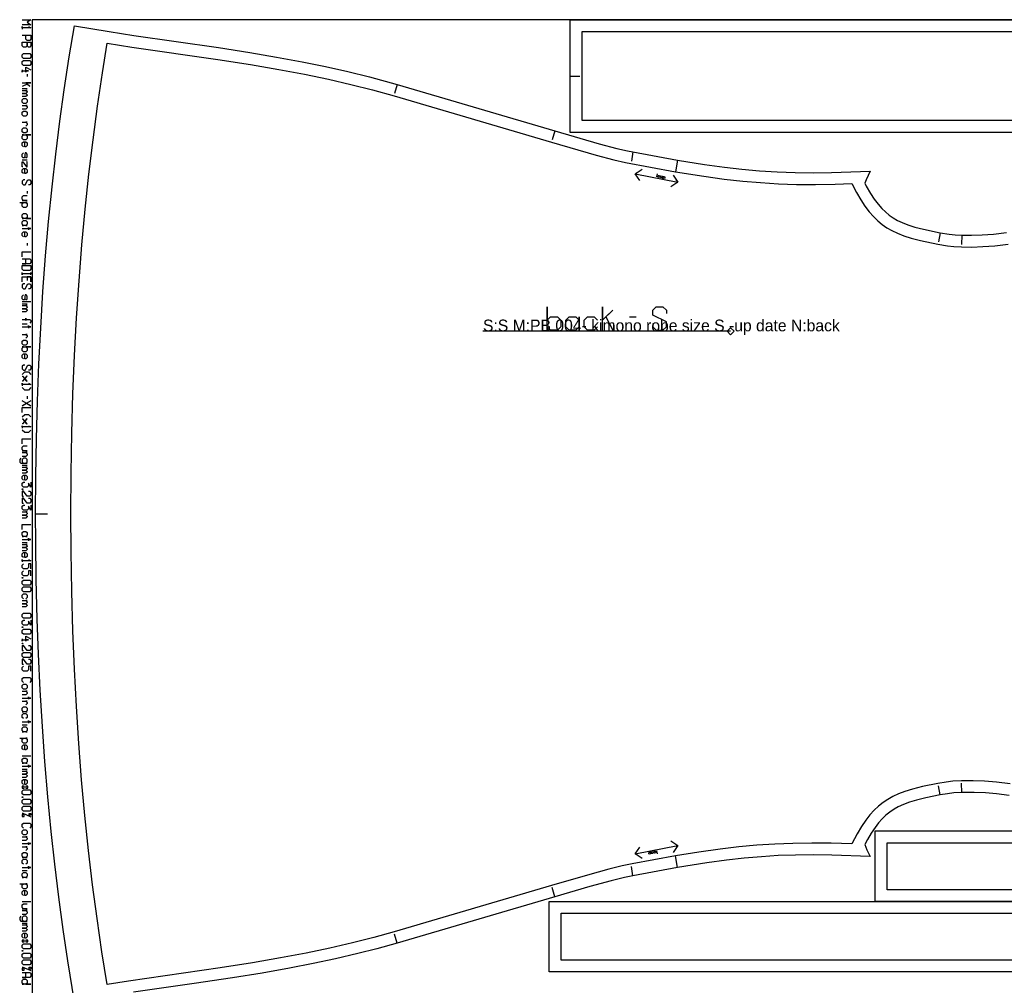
# Model space of a CAD drawing. Extents: x 0 to 3478, y 0 to 1550.
# Tile 2 of 6: x 0 to 839, y 727 to 1550. Entities that reach past the tile are written whole.
import ezdxf

# ---------------------------------------------------------------- set-up
doc = ezdxf.new("R2010")
doc.units = 0

msp = doc.modelspace()

# ---------------------------------------------------------------- linework, layer by layer
at = {"layer": '1'}
for p, q in [((6.397, 1503.621), (6.397, 1501.489)), ((469.092, 1502), (477.092, 1502)), ((321.679, 1494.754), (319.456, 1487.069)), ((2.132, 1491.36), (6.397, 1491.36)), ((455.967, 1455.176), (453.744, 1447.491)), ((522.475, 1437.323), (521.139, 1429.435)), ((2.132, 1430.588), (6.397, 1430.588)), ((560.324, 1430.363), (558.692, 1420.497)), ((524.333, 1418.754), (560.711, 1411.538)), ((6.397, 1403.934), (6.397, 1401.802)), ((784.276, 1368.502), (782.743, 1360.65)), ((6.397, 1359.688), (6.397, 1357.556)), ((802.666, 1366.393), (802.408, 1358.397)), ((9.595, 1309.578), (2.132, 1309.578)), ((2.132, 1307.979), (6.397, 1307.979)), ((519.492, 1296.897), (525.207, 1296.897)), ((2.132, 1290.92), (6.397, 1290.92)), ((6.397, 1229.082), (6.397, 1226.95)), ((2.132, 1170.442), (6.397, 1170.442)), ((13.595, 1128.96), (23.595, 1128.96)), ((2.132, 1104.446), (6.397, 1104.446)), ((2.132, 949.105), (6.397, 949.105)), ((9.595, 922.451), (2.132, 922.451)), ((2.132, 911.256), (6.397, 911.256)), ((802.667, 891.527), (802.409, 899.523)), ((784.277, 889.417), (782.744, 897.268)), ((2.132, 874.047), (9.595, 870.848)), ((524.334, 839.164), (560.713, 846.381)), ((560.325, 827.555), (558.693, 837.42)), ((2.132, 825.003), (6.397, 825.003)), ((522.477, 820.596), (521.141, 828.483)), ((455.968, 802.745), (453.745, 810.429)), ((9.595, 798.349), (2.132, 798.349)), ((2.132, 780.224), (6.397, 780.224)), ((321.68, 763.165), (319.457, 770.851)), ((2.132, 743.014), (9.595, 739.816))]:
    msp.add_line(p, q, dxfattribs=at)
for points in [[(2.132, 1550), (9.595, 1550), (6.397, 1547.867), (9.595, 1545.735), (2.132, 1545.735)], [(7.463, 1544.136), (9.595, 1543.069), (2.132, 1543.069), (2.132, 1544.136), (2.132, 1542.003)], [(46.673, 713.117), (40.936, 748.17), (36.977, 774.792), (33.249, 802.336), (29.832, 830.314), (26.78, 858.248), (23.927, 887.816), (21.407, 917.941), (19.292, 947.617), (17.451, 978.798), (16.012, 1009.32), (14.936, 1039.253), (14.111, 1072.915), (13.692, 1104.451), (13.595, 1128.96), (13.759, 1160.704), (14.269, 1192.922), (15.139, 1225.069), (16.356, 1256.638), (17.889, 1287.184), (19.825, 1318.269), (22.109, 1348.853), (24.654, 1378.034), (27.604, 1407.551), (30.758, 1435.498), (34.286, 1463.53), (38.015, 1490.348), (42.271, 1518.235), (46.672, 1544.801), (76.256, 1539.821), (76.256, 1539.821), (97.232, 1536.52), (169.255, 1526.21), (196.109, 1522.041), (218.699, 1518.202), (240.637, 1514.107), (260.575, 1510.019), (279.506, 1505.763), (297.889, 1501.242), (321.679, 1494.754), (455.967, 1455.176), (493.668, 1444.337), (508.679, 1440.34), (517.928, 1438.191), (522.475, 1437.323), (522.476, 1437.323), (560.324, 1430.363), (583.416, 1426.68), (600.427, 1424.311), (615.317, 1422.587), (630.317, 1421.233), (645.397, 1420.274), (660.625, 1419.707), (676.047, 1419.52), (691.735, 1419.701), (724.583, 1421.002), (721.059, 1413.598), (719.911, 1410.78), (721.308, 1408.079), (724.851, 1401.981), (728.101, 1397.065), (731.43, 1392.683), (734.49, 1389.204), (737.612, 1386.157), (740.783, 1383.525), (744.251, 1381.111), (747.975, 1378.964), (751.903, 1377.096), (756.799, 1375.194), (762.662, 1373.356), (770.031, 1371.478), (784.276, 1368.502), (791.896, 1367.179), (797.056, 1366.636), (802.666, 1366.393), (810.999, 1366.313), (820.127, 1366.625), (829.722, 1367.341), (840.601, 1368.558)], [(2.132, 1536.672), (9.595, 1536.672), (9.595, 1533.474), (8.529, 1532.408), (6.397, 1532.408), (5.33, 1533.474), (5.33, 1536.672)], [(2.132, 1507.353), (2.132, 1505.22), (2.132, 1506.286), (7.463, 1506.286), (5.33, 1506.286), (5.33, 1505.22), (5.33, 1509.485), (9.595, 1507.353)], [(2.132, 1496.158), (9.595, 1496.158), (5.33, 1496.158), (8.529, 1492.959), (6.397, 1495.092), (2.132, 1492.959)], [(2.132, 1489.761), (6.397, 1489.761), (5.33, 1489.761), (6.397, 1488.695), (6.397, 1488.162), (5.33, 1487.095), (2.132, 1487.095), (5.33, 1487.095), (6.397, 1486.029), (6.397, 1485.496), (5.33, 1484.43), (2.132, 1484.43)], [(2.132, 1476.967), (6.397, 1476.967), (5.33, 1476.967), (6.397, 1475.901), (6.397, 1474.834), (5.33, 1473.768), (2.132, 1473.768)], [(2.132, 1462.573), (6.397, 1462.573), (5.33, 1462.573), (6.397, 1461.507), (6.397, 1460.441), (5.33, 1459.375)], [(3.198, 1441.783), (2.132, 1442.849), (2.132, 1444.982), (3.198, 1446.048), (5.33, 1446.048), (6.397, 1444.982), (6.397, 1442.849), (5.33, 1441.783), (4.264, 1441.783), (4.264, 1446.048)], [(5.33, 1432.188), (6.397, 1433.254), (6.397, 1435.386), (5.65, 1436.452), (4.797, 1436.452), (4.264, 1435.386), (4.264, 1433.254), (3.731, 1432.188), (2.878, 1432.188), (2.132, 1433.254), (2.132, 1435.386), (3.198, 1436.452)], [(2.665, 1424.724), (2.132, 1424.724), (2.132, 1428.989), (2.665, 1428.989), (5.863, 1424.724), (6.397, 1424.724), (6.397, 1428.989), (5.863, 1428.989)], [(3.198, 1418.86), (2.132, 1419.927), (2.132, 1422.059), (3.198, 1423.125), (5.33, 1423.125), (6.397, 1422.059), (6.397, 1419.927), (5.33, 1418.86), (4.264, 1418.86), (4.264, 1423.125)], [(528.264, 1412.877), (524.333, 1418.754), (530.21, 1422.686)], [(4.264, 1413.53), (3.198, 1413.53), (2.132, 1412.463), (2.132, 1410.331), (3.198, 1409.265), (4.797, 1409.265), (6.93, 1413.53), (8.529, 1413.53), (9.595, 1412.463), (9.595, 1410.331), (8.529, 1409.265), (7.463, 1409.265)], [(556.781, 1417.415), (560.711, 1411.538), (554.834, 1407.606)], [(0, 1394.338), (6.397, 1394.338), (5.33, 1394.338), (6.397, 1393.272), (6.397, 1391.14), (5.33, 1390.074), (3.198, 1390.074), (2.132, 1391.14), (2.132, 1393.272), (3.198, 1394.338)], [(2.132, 1395.938), (6.397, 1395.938), (3.198, 1395.938), (2.132, 1397.004), (2.132, 1399.136), (3.198, 1400.202), (6.397, 1400.202)], [(2.132, 1371.949), (9.595, 1371.949), (7.463, 1371.949), (7.463, 1373.015), (7.463, 1370.883)], [(3.198, 1365.019), (2.132, 1366.085), (2.132, 1368.217), (3.198, 1369.283), (5.33, 1369.283), (6.397, 1368.217), (6.397, 1366.085), (5.33, 1365.019), (4.264, 1365.019), (4.264, 1369.283)], [(2.132, 1347.96), (2.132, 1352.225), (9.595, 1352.225)], [(2.132, 1346.361), (8.529, 1346.361), (9.595, 1345.295), (9.595, 1343.162), (8.529, 1342.096), (2.132, 1342.096), (5.33, 1342.096), (5.33, 1346.361)], [(9.595, 1332.501), (9.595, 1334.633), (9.595, 1333.567), (2.132, 1333.567), (2.132, 1332.501), (2.132, 1334.633)], [(2.132, 1326.637), (2.132, 1330.901), (9.595, 1330.901), (9.595, 1326.637), (9.595, 1330.901), (6.397, 1330.901), (6.397, 1327.703)], [(4.264, 1325.037), (3.198, 1325.037), (2.132, 1323.971), (2.132, 1321.839), (3.198, 1320.773), (4.797, 1320.773), (6.93, 1325.037), (8.529, 1325.037), (9.595, 1323.971), (9.595, 1321.839), (8.529, 1320.773), (7.463, 1320.773)], [(5.33, 1311.177), (6.397, 1312.243), (6.397, 1314.376), (5.65, 1315.442), (4.797, 1315.442), (4.264, 1314.376), (4.264, 1312.243), (3.731, 1311.177), (2.878, 1311.177), (2.132, 1312.243), (2.132, 1314.376), (3.198, 1315.442)], [(2.132, 1306.379), (6.397, 1306.379), (5.33, 1306.379), (6.397, 1305.313), (6.397, 1304.78), (5.33, 1303.714), (2.132, 1303.714), (5.33, 1303.714), (6.397, 1302.648), (6.397, 1302.115), (5.33, 1301.048), (2.132, 1301.048)], [(496.635, 1285.469), (496.635, 1305.469), (496.635, 1294.04), (505.207, 1302.612), (499.492, 1296.897), (505.206, 1285.469)], [(539.492, 1291.183), (539.492, 1288.326), (542.349, 1285.469), (548.064, 1285.469), (550.921, 1288.326), (550.921, 1292.611), (539.492, 1298.326), (539.492, 1302.611), (542.349, 1305.469), (548.064, 1305.469), (550.921, 1302.611), (550.921, 1299.754)], [(2.132, 1294.651), (5.33, 1294.651), (5.33, 1293.585), (5.33, 1295.718), (5.33, 1294.651), (8.529, 1294.651), (9.595, 1293.585), (9.595, 1292.519), (8.529, 1291.453)], [(492.349, 1288.326), (489.492, 1285.469), (483.778, 1285.469), (480.921, 1288.326), (480.921, 1294.04), (483.778, 1296.897), (489.492, 1296.897), (492.349, 1294.04)], [(2.132, 1288.254), (9.595, 1288.254), (7.463, 1288.254), (7.463, 1289.321), (7.463, 1287.188)], [(2.132, 1281.857), (6.397, 1281.857), (5.33, 1281.857), (6.397, 1280.791), (6.397, 1279.725), (5.33, 1278.659)], [(3.198, 1261.067), (2.132, 1262.133), (2.132, 1264.266), (3.198, 1265.332), (5.33, 1265.332), (6.397, 1264.266), (6.397, 1262.133), (5.33, 1261.067), (4.264, 1261.067), (4.264, 1265.332)], [(4.264, 1255.736), (3.198, 1255.736), (2.132, 1254.67), (2.132, 1252.538), (3.198, 1251.472), (4.797, 1251.472), (6.93, 1255.736), (8.529, 1255.736), (9.595, 1254.67), (9.595, 1252.538), (8.529, 1251.472), (7.463, 1251.472)], [(2.132, 1247.74), (4.264, 1249.872), (7.463, 1249.872), (9.595, 1247.74)], [(2.132, 1246.141), (2.452, 1246.141), (6.077, 1241.876), (6.397, 1241.876), (6.077, 1241.876), (4.264, 1244.008), (6.077, 1246.141), (6.397, 1246.141), (6.077, 1246.141), (2.452, 1241.876), (2.132, 1241.876)], [(7.463, 1240.277), (9.595, 1239.211), (2.132, 1239.211), (2.132, 1240.277), (2.132, 1238.144)], [(9.595, 1236.545), (7.463, 1234.413), (4.264, 1234.413), (2.132, 1236.545)], [(9.595, 1225.35), (2.132, 1221.086), (5.863, 1223.218), (9.595, 1221.086), (2.132, 1225.35)], [(2.132, 1215.222), (2.132, 1219.486), (9.595, 1219.486)], [(2.132, 1211.49), (4.264, 1213.622), (7.463, 1213.622), (9.595, 1211.49)], [(2.132, 1209.891), (2.452, 1209.891), (6.077, 1205.626), (6.397, 1205.626), (6.077, 1205.626), (4.264, 1207.758), (6.077, 1209.891), (6.397, 1209.891), (6.077, 1209.891), (2.452, 1205.626), (2.132, 1205.626)], [(7.463, 1204.027), (9.595, 1202.961), (2.132, 1202.961), (2.132, 1204.027), (2.132, 1201.895)], [(9.595, 1200.295), (7.463, 1198.163), (4.264, 1198.163), (2.132, 1200.295)], [(2.132, 1188.567), (2.132, 1192.832), (9.595, 1192.832)], [(2.132, 1182.703), (6.397, 1182.703), (3.198, 1182.703), (2.132, 1183.77), (2.132, 1185.902), (3.198, 1186.968), (6.397, 1186.968)], [(1.066, 1176.306), (0, 1175.24), (0, 1173.108), (1.066, 1172.042), (6.397, 1172.042), (5.33, 1172.042), (6.397, 1173.108), (6.397, 1175.24), (5.33, 1176.306), (3.198, 1176.306), (2.132, 1175.24), (2.132, 1173.108), (3.198, 1172.042)], [(2.132, 1181.104), (6.397, 1181.104), (5.33, 1181.104), (6.397, 1180.038), (6.397, 1178.972), (5.33, 1177.906), (2.132, 1177.906)], [(2.132, 1168.843), (6.397, 1168.843), (5.33, 1168.843), (6.397, 1167.777), (6.397, 1167.244), (5.33, 1166.178), (2.132, 1166.178), (5.33, 1166.178), (6.397, 1165.112), (6.397, 1164.579), (5.33, 1163.512), (2.132, 1163.512)], [(3.198, 1157.648), (2.132, 1158.715), (2.132, 1160.847), (3.198, 1161.913), (5.33, 1161.913), (6.397, 1160.847), (6.397, 1158.715), (5.33, 1157.648), (4.264, 1157.648), (4.264, 1161.913)], [(9.595, 1156.049), (9.595, 1151.784), (7.463, 1154.983), (7.463, 1152.851), (6.397, 1151.784), (3.198, 1151.784), (2.132, 1152.851), (2.132, 1154.983), (3.198, 1156.049), (4.264, 1156.049)], [(7.463, 1148.159), (8.529, 1148.159), (9.595, 1147.093), (9.595, 1144.961), (8.529, 1143.895), (6.397, 1143.895), (3.198, 1148.159), (2.132, 1148.159), (2.132, 1143.895), (3.198, 1143.895)], [(7.463, 1142.296), (8.529, 1142.296), (9.595, 1141.229), (9.595, 1139.097), (8.529, 1138.031), (6.397, 1138.031), (3.198, 1142.296), (2.132, 1142.296), (2.132, 1138.031), (3.198, 1138.031)], [(9.595, 1136.432), (9.595, 1132.167), (7.463, 1135.365), (7.463, 1133.233), (6.397, 1132.167), (3.198, 1132.167), (2.132, 1133.233), (2.132, 1135.365), (3.198, 1136.432), (4.264, 1136.432)], [(2.132, 1130.568), (6.397, 1130.568), (5.33, 1130.568), (6.397, 1129.501), (6.397, 1128.968), (5.33, 1127.902), (2.132, 1127.902), (5.33, 1127.902), (6.397, 1126.836), (6.397, 1126.303), (5.33, 1125.237), (2.132, 1125.237)], [(2.132, 1115.641), (2.132, 1119.906), (9.595, 1119.906)], [(2.132, 1107.112), (9.595, 1107.112), (7.463, 1107.112), (7.463, 1108.178), (7.463, 1106.046)], [(2.132, 1102.847), (6.397, 1102.847), (5.33, 1102.847), (6.397, 1101.781), (6.397, 1101.248), (5.33, 1100.182), (2.132, 1100.182), (5.33, 1100.182), (6.397, 1099.116), (6.397, 1098.583), (5.33, 1097.516), (2.132, 1097.516)], [(3.198, 1091.652), (2.132, 1092.719), (2.132, 1094.851), (3.198, 1095.917), (5.33, 1095.917), (6.397, 1094.851), (6.397, 1092.719), (5.33, 1091.652), (4.264, 1091.652), (4.264, 1095.917)], [(7.463, 1090.053), (9.595, 1088.987), (2.132, 1088.987), (2.132, 1090.053), (2.132, 1087.921)], [(9.595, 1082.057), (9.595, 1086.322), (7.463, 1086.322), (7.463, 1083.123), (6.397, 1082.057), (3.198, 1082.057), (2.132, 1083.123), (2.132, 1085.255), (3.198, 1086.322)], [(9.595, 1076.193), (9.595, 1080.458), (7.463, 1080.458), (7.463, 1077.259), (6.397, 1076.193), (3.198, 1076.193), (2.132, 1077.259), (2.132, 1079.391), (3.198, 1080.458)], [(3.198, 1056.575), (2.132, 1057.642), (2.132, 1059.774), (3.198, 1060.84), (5.33, 1060.84), (6.397, 1059.774), (6.397, 1057.642), (5.33, 1056.575)], [(2.132, 1054.976), (6.397, 1054.976), (5.33, 1054.976), (6.397, 1053.91), (6.397, 1053.377), (5.33, 1052.311), (2.132, 1052.311), (5.33, 1052.311), (6.397, 1051.245), (6.397, 1050.711), (5.33, 1049.645), (2.132, 1049.645)], [(9.595, 1038.45), (9.595, 1034.186), (7.463, 1037.384), (7.463, 1035.252), (6.397, 1034.186), (3.198, 1034.186), (2.132, 1035.252), (2.132, 1037.384), (3.198, 1038.45), (4.264, 1038.45)], [(2.132, 1022.565), (2.132, 1020.432), (2.132, 1021.498), (7.463, 1021.498), (5.33, 1021.498), (5.33, 1020.432), (5.33, 1024.697), (9.595, 1022.565)], [(7.463, 1016.807), (8.529, 1016.807), (9.595, 1015.741), (9.595, 1013.609), (8.529, 1012.542), (6.397, 1012.542), (3.198, 1016.807), (2.132, 1016.807), (2.132, 1012.542), (3.198, 1012.542)], [(7.463, 1005.079), (8.529, 1005.079), (9.595, 1004.013), (9.595, 1001.881), (8.529, 1000.815), (6.397, 1000.815), (3.198, 1005.079), (2.132, 1005.079), (2.132, 1000.815), (3.198, 1000.815)], [(9.595, 994.951), (9.595, 999.215), (7.463, 999.215), (7.463, 996.017), (6.397, 994.951), (3.198, 994.951), (2.132, 996.017), (2.132, 998.149), (3.198, 999.215)], [(3.198, 985.355), (2.132, 986.421), (2.132, 988.554), (3.198, 989.62), (8.529, 989.62), (9.595, 988.554), (9.595, 986.421), (8.529, 985.355)], [(2.132, 977.892), (6.397, 977.892), (5.33, 977.892), (6.397, 976.826), (6.397, 975.76), (5.33, 974.693), (2.132, 974.693)], [(2.132, 972.028), (9.595, 972.028), (7.463, 972.028), (7.463, 973.094), (7.463, 970.962)], [(2.132, 969.363), (6.397, 969.363), (5.33, 969.363), (6.397, 968.296), (6.397, 967.23), (5.33, 966.164)], [(3.198, 954.436), (2.132, 955.502), (2.132, 957.635), (3.198, 958.701), (5.33, 958.701), (6.397, 957.635), (6.397, 955.502), (5.33, 954.436)], [(2.132, 951.771), (9.595, 951.771), (7.463, 951.771), (7.463, 952.837), (7.463, 950.705)], [(0, 937.91), (6.397, 937.91), (5.33, 937.91), (6.397, 936.844), (6.397, 934.712), (5.33, 933.646), (3.198, 933.646), (2.132, 934.712), (2.132, 936.844), (3.198, 937.91)], [(3.198, 927.782), (2.132, 928.848), (2.132, 930.98), (3.198, 932.047), (5.33, 932.047), (6.397, 930.98), (6.397, 928.848), (5.33, 927.782), (4.264, 927.782), (4.264, 932.047)], [(2.132, 913.922), (9.595, 913.922), (7.463, 913.922), (7.463, 914.988), (7.463, 912.855)], [(2.132, 909.657), (6.397, 909.657), (5.33, 909.657), (6.397, 908.591), (6.397, 908.058), (5.33, 906.992), (2.132, 906.992), (5.33, 906.992), (6.397, 905.925), (6.397, 905.392), (5.33, 904.326), (2.132, 904.326)], [(3.198, 898.462), (2.132, 899.528), (2.132, 901.661), (3.198, 902.727), (5.33, 902.727), (6.397, 901.661), (6.397, 899.528), (5.33, 898.462), (4.264, 898.462), (4.264, 902.727)], [(843.042, 889.038), (832.091, 890.346), (822.756, 891.136), (813.261, 891.566), (802.667, 891.527), (795.736, 891.183), (790.335, 890.506), (784.277, 889.417), (771.886, 886.863), (764.189, 884.985), (758.01, 883.138), (752.996, 881.284), (748.567, 879.259), (744.905, 877.215), (741.376, 874.839), (738.035, 872.139), (734.91, 869.153), (731.768, 865.647), (728.788, 861.809), (725.436, 856.867), (722.169, 851.391), (719.902, 847.138), (721.778, 842.7), (724.556, 836.919), (691.904, 838.214), (676.409, 838.399), (661.027, 838.222), (646.317, 837.69), (631.922, 836.804), (617.302, 835.532), (602.285, 833.842), (585.502, 831.548), (560.325, 827.555), (522.477, 820.596), (515.209, 819.136), (503.926, 816.36), (485.759, 811.351), (455.968, 802.745), (321.68, 763.165), (304.245, 758.337), (287.973, 754.189), (269.043, 749.757), (250.054, 745.695), (229.839, 741.747), (206.583, 737.615), (181.264, 733.528), (148.563, 728.701), (96.823, 721.337)], [(3.198, 861.253), (2.132, 862.319), (2.132, 864.451), (3.198, 865.517), (8.529, 865.517), (9.595, 864.451), (9.595, 862.319), (8.529, 861.253)], [(2.132, 853.79), (6.397, 853.79), (5.33, 853.79), (6.397, 852.723), (6.397, 851.657), (5.33, 850.591), (2.132, 850.591)], [(2.132, 847.926), (9.595, 847.926), (7.463, 847.926), (7.463, 848.992), (7.463, 846.859)], [(554.835, 850.311), (560.713, 846.381), (556.782, 840.503)], [(2.132, 845.26), (6.397, 845.26), (5.33, 845.26), (6.397, 844.194), (6.397, 843.128), (5.33, 842.062)], [(530.211, 835.232), (524.334, 839.164), (528.265, 845.04)], [(3.198, 830.334), (2.132, 831.4), (2.132, 833.532), (3.198, 834.598), (5.33, 834.598), (6.397, 833.532), (6.397, 831.4), (5.33, 830.334)], [(2.132, 827.668), (9.595, 827.668), (7.463, 827.668), (7.463, 828.735), (7.463, 826.602)], [(0, 813.808), (6.397, 813.808), (5.33, 813.808), (6.397, 812.742), (6.397, 810.61), (5.33, 809.543), (3.198, 809.543), (2.132, 810.61), (2.132, 812.742), (3.198, 813.808)], [(3.198, 803.68), (2.132, 804.746), (2.132, 806.878), (3.198, 807.944), (5.33, 807.944), (6.397, 806.878), (6.397, 804.746), (5.33, 803.68), (4.264, 803.68), (4.264, 807.944)], [(2.132, 792.485), (6.397, 792.485), (3.198, 792.485), (2.132, 793.551), (2.132, 795.683), (3.198, 796.749), (6.397, 796.749)], [(2.132, 790.885), (6.397, 790.885), (5.33, 790.885), (6.397, 789.819), (6.397, 788.753), (5.33, 787.687), (2.132, 787.687)], [(1.066, 786.088), (0, 785.022), (0, 782.889), (1.066, 781.823), (6.397, 781.823), (5.33, 781.823), (6.397, 782.889), (6.397, 785.022), (5.33, 786.088), (3.198, 786.088), (2.132, 785.022), (2.132, 782.889), (3.198, 781.823)], [(2.132, 778.624), (6.397, 778.624), (5.33, 778.624), (6.397, 777.558), (6.397, 777.025), (5.33, 775.959), (2.132, 775.959), (5.33, 775.959), (6.397, 774.893), (6.397, 774.36), (5.33, 773.294), (2.132, 773.294)], [(3.198, 767.43), (2.132, 768.496), (2.132, 770.628), (3.198, 771.694), (5.33, 771.694), (6.397, 770.628), (6.397, 768.496), (5.33, 767.43), (4.264, 767.43), (4.264, 771.694)], [(2.132, 738.217), (8.529, 738.217), (9.595, 737.15), (9.595, 735.018), (8.529, 733.952), (2.132, 733.952), (5.33, 733.952), (5.33, 738.217)]]:
    msp.add_lwpolyline(points, dxfattribs=at)
for points in [[(10.595, 0), (3233.7, 0), (3233.7, 1550), (10.595, 1550), (10.595, 0)], [(469.092, 1550), (2269.092, 1550), (2269.092, 1502), (2269.092, 1454), (469.092, 1454), (469.092, 1502), (469.092, 1550)], [(2.132, 1530.808), (9.595, 1530.808), (9.595, 1527.61), (8.529, 1526.544), (7.463, 1526.544), (6.397, 1527.61), (6.397, 1530.808), (6.397, 1527.61), (5.33, 1526.544), (3.198, 1526.544), (2.132, 1527.61), (2.132, 1530.808)], [(2.132, 1520.147), (3.198, 1521.213), (8.529, 1521.213), (9.595, 1520.147), (9.595, 1518.014), (8.529, 1516.948), (3.198, 1516.948), (2.132, 1518.014), (2.132, 1520.147)], [(2.132, 1514.283), (3.198, 1515.349), (8.529, 1515.349), (9.595, 1514.283), (9.595, 1512.15), (8.529, 1511.084), (3.198, 1511.084), (2.132, 1512.15), (2.132, 1514.283)], [(2.132, 1481.765), (3.198, 1482.831), (5.33, 1482.831), (6.397, 1481.765), (6.397, 1479.632), (5.33, 1478.566), (3.198, 1478.566), (2.132, 1479.632), (2.132, 1481.765)], [(2.132, 1471.103), (3.198, 1472.169), (5.33, 1472.169), (6.397, 1471.103), (6.397, 1468.97), (5.33, 1467.904), (3.198, 1467.904), (2.132, 1468.97), (2.132, 1471.103)], [(2.132, 1456.71), (3.198, 1457.776), (5.33, 1457.776), (6.397, 1456.71), (6.397, 1454.577), (5.33, 1453.511), (3.198, 1453.511), (2.132, 1454.577), (2.132, 1456.71)], [(2.132, 1450.846), (3.198, 1451.912), (2.132, 1451.912), (9.595, 1451.912), (5.33, 1451.912), (6.397, 1450.846), (6.397, 1448.713), (5.33, 1447.647), (3.198, 1447.647), (2.132, 1448.713), (2.132, 1450.846)], [(2.132, 1383.677), (3.198, 1384.743), (5.33, 1384.743), (6.397, 1383.677), (6.397, 1381.544), (5.33, 1380.478), (9.595, 1380.478), (2.132, 1380.478), (3.198, 1380.478), (2.132, 1381.544), (2.132, 1383.677)], [(2.132, 1377.813), (3.198, 1378.879), (5.33, 1378.879), (6.397, 1377.813), (6.397, 1375.68), (5.33, 1374.614), (6.397, 1374.614), (2.132, 1374.614), (3.198, 1374.614), (2.132, 1375.68), (2.132, 1377.813)], [(2.132, 1340.497), (9.595, 1340.497), (9.595, 1337.298), (8.529, 1336.232), (3.198, 1336.232), (2.132, 1337.298), (2.132, 1340.497)], [(452.349, 1285.469), (449.492, 1288.326), (449.492, 1285.469), (449.492, 1305.469), (449.492, 1294.04), (452.349, 1296.898), (458.064, 1296.898), (460.921, 1294.04), (460.921, 1288.326), (458.064, 1285.469), (452.349, 1285.469)], [(468.064, 1285.469), (465.206, 1288.326), (465.207, 1294.04), (468.064, 1296.897), (473.778, 1296.897), (476.635, 1294.04), (476.635, 1296.897), (476.635, 1285.469), (476.635, 1288.326), (473.778, 1285.469), (468.064, 1285.469)], [(2.132, 1275.993), (3.198, 1277.06), (5.33, 1277.06), (6.397, 1275.993), (6.397, 1273.861), (5.33, 1272.795), (3.198, 1272.795), (2.132, 1273.861), (2.132, 1275.993)], [(2.132, 1270.13), (3.198, 1271.196), (2.132, 1271.196), (9.595, 1271.196), (5.33, 1271.196), (6.397, 1270.13), (6.397, 1267.997), (5.33, 1266.931), (3.198, 1266.931), (2.132, 1267.997), (2.132, 1270.13)], [(2.132, 1150.185), (2.665, 1150.185), (2.665, 1149.759), (2.132, 1149.759), (2.132, 1150.185)], [(2.132, 1112.976), (3.198, 1114.042), (5.33, 1114.042), (6.397, 1112.976), (6.397, 1110.843), (5.33, 1109.777), (6.397, 1109.777), (2.132, 1109.777), (3.198, 1109.777), (2.132, 1110.843), (2.132, 1112.976)], [(2.132, 1074.594), (2.665, 1074.594), (2.665, 1074.167), (2.132, 1074.167), (2.132, 1074.594)], [(2.132, 1071.502), (3.198, 1072.568), (8.529, 1072.568), (9.595, 1071.502), (9.595, 1069.369), (8.529, 1068.303), (3.198, 1068.303), (2.132, 1069.369), (2.132, 1071.502)], [(2.132, 1065.638), (3.198, 1066.704), (8.529, 1066.704), (9.595, 1065.638), (9.595, 1063.505), (8.529, 1062.439), (3.198, 1062.439), (2.132, 1063.505), (2.132, 1065.638)], [(2.132, 1043.248), (3.198, 1044.314), (8.529, 1044.314), (9.595, 1043.248), (9.595, 1041.116), (8.529, 1040.05), (3.198, 1040.05), (2.132, 1041.116), (2.132, 1043.248)], [(2.132, 1032.587), (2.665, 1032.587), (2.665, 1032.16), (2.132, 1032.16), (2.132, 1032.587)], [(2.132, 1029.495), (3.198, 1030.561), (8.529, 1030.561), (9.595, 1029.495), (9.595, 1027.362), (8.529, 1026.296), (3.198, 1026.296), (2.132, 1027.362), (2.132, 1029.495)], [(2.132, 1018.833), (2.665, 1018.833), (2.665, 1018.406), (2.132, 1018.406), (2.132, 1018.833)], [(2.132, 1009.877), (3.198, 1010.943), (8.529, 1010.943), (9.595, 1009.877), (9.595, 1007.745), (8.529, 1006.679), (3.198, 1006.679), (2.132, 1007.745), (2.132, 1009.877)], [(2.132, 982.69), (3.198, 983.756), (5.33, 983.756), (6.397, 982.69), (6.397, 980.557), (5.33, 979.491), (3.198, 979.491), (2.132, 980.557), (2.132, 982.69)], [(2.132, 963.499), (3.198, 964.565), (5.33, 964.565), (6.397, 963.499), (6.397, 961.366), (5.33, 960.3), (6.397, 960.3), (2.132, 960.3), (3.198, 960.3), (2.132, 961.366), (2.132, 963.499)], [(2.132, 946.44), (3.198, 947.506), (5.33, 947.506), (6.397, 946.44), (6.397, 944.308), (5.33, 943.241), (6.397, 943.241), (2.132, 943.241), (3.198, 943.241), (2.132, 944.308), (2.132, 946.44)], [(2.132, 919.786), (3.198, 920.852), (5.33, 920.852), (6.397, 919.786), (6.397, 917.653), (5.33, 916.587), (6.397, 916.587), (2.132, 916.587), (3.198, 916.587), (2.132, 917.653), (2.132, 919.786)], [(2.132, 896.863), (2.132, 895.264), (3.731, 895.264), (3.731, 896.863), (2.132, 896.863)], [(2.132, 892.598), (3.198, 893.664), (8.529, 893.664), (9.595, 892.598), (9.595, 890.466), (8.529, 889.4), (3.198, 889.4), (2.132, 890.466), (2.132, 892.598)], [(5.33, 896.863), (5.33, 895.264), (6.93, 895.264), (6.93, 896.863), (5.33, 896.863)], [(2.132, 887.8), (2.665, 887.8), (2.665, 887.374), (2.132, 887.374), (2.132, 887.8)], [(2.132, 884.709), (3.198, 885.775), (8.529, 885.775), (9.595, 884.709), (9.595, 882.576), (8.529, 881.51), (3.198, 881.51), (2.132, 882.576), (2.132, 884.709)], [(2.132, 878.845), (3.198, 879.911), (8.529, 879.911), (9.595, 878.845), (9.595, 876.712), (8.529, 875.646), (3.198, 875.646), (2.132, 876.712), (2.132, 878.845)], [(3.731, 872.767), (2.132, 872.767), (2.132, 871.168), (3.731, 871.168), (3.731, 872.767)], [(7.996, 872.128), (7.996, 873.727), (9.595, 873.727), (9.595, 872.128), (7.996, 872.128)], [(2.132, 858.587), (3.198, 859.654), (5.33, 859.654), (6.397, 858.587), (6.397, 856.455), (5.33, 855.389), (3.198, 855.389), (2.132, 856.455), (2.132, 858.587)], [(1717.609, 858.719), (1717.609, 798.719), (728.936, 798.719), (728.936, 858.719), (1293.81, 858.719), (1344.21, 858.719), (1414.31, 858.719), (1616.21, 858.719), (1717.609, 858.719)], [(2.132, 839.396), (3.198, 840.462), (5.33, 840.462), (6.397, 839.396), (6.397, 837.264), (5.33, 836.198), (6.397, 836.198), (2.132, 836.198), (3.198, 836.198), (2.132, 837.264), (2.132, 839.396)], [(2.132, 822.338), (3.198, 823.404), (5.33, 823.404), (6.397, 822.338), (6.397, 820.205), (5.33, 819.139), (6.397, 819.139), (2.132, 819.139), (3.198, 819.139), (2.132, 820.205), (2.132, 822.338)], [(1439.889, 798.721), (1439.889, 738.721), (451.216, 738.721), (451.216, 798.721), (1016.09, 798.721), (1066.49, 798.721), (1136.59, 798.721), (1338.49, 798.721), (1439.889, 798.721)], [(2.132, 765.83), (2.132, 764.231), (3.731, 764.231), (3.731, 765.83), (2.132, 765.83)], [(5.33, 765.83), (5.33, 764.231), (6.93, 764.231), (6.93, 765.83), (5.33, 765.83)], [(2.132, 761.566), (3.198, 762.632), (8.529, 762.632), (9.595, 761.566), (9.595, 759.433), (8.529, 758.367), (3.198, 758.367), (2.132, 759.433), (2.132, 761.566)], [(2.132, 756.768), (2.665, 756.768), (2.665, 756.342), (2.132, 756.342), (2.132, 756.768)], [(2.132, 753.676), (3.198, 754.742), (8.529, 754.742), (9.595, 753.676), (9.595, 751.544), (8.529, 750.478), (3.198, 750.478), (2.132, 751.544), (2.132, 753.676)], [(2.132, 747.812), (3.198, 748.878), (8.529, 748.878), (9.595, 747.812), (9.595, 745.68), (8.529, 744.614), (3.198, 744.614), (2.132, 745.68), (2.132, 747.812)], [(3.731, 741.735), (2.132, 741.735), (2.132, 740.136), (3.731, 740.136), (3.731, 741.735)], [(7.996, 741.095), (7.996, 742.695), (9.595, 742.695), (9.595, 741.095), (7.996, 741.095)], [(2.132, 731.286), (3.198, 732.353), (5.33, 732.353), (6.397, 731.286), (6.397, 729.154), (5.33, 728.088), (9.595, 728.088), (2.132, 728.088), (3.198, 728.088), (2.132, 729.154), (2.132, 731.286)]]:
    msp.add_lwpolyline(points, close=True, dxfattribs=at)
at = {"layer": '3'}
for p, q in [((543.107, 1418.762), (542.574, 1416.061)), ((605.707, 1284.469), (394.707, 1284.47)), ((543.365, 839.207), (542.83, 841.908))]:
    msp.add_line(p, q, dxfattribs=at)
for points in [[(479.092, 1464), (479.092, 1502), (479.092, 1540), (2259.092, 1540), (2259.092, 1502), (2259.092, 1464), (479.092, 1464)], [(525.495, 1419.449), (525.534, 1419.641), (525.688, 1419.61), (525.651, 1419.419), (525.495, 1419.449)], [(544.02, 1415.773), (543.71, 1416.237), (543.864, 1417.009), (544.327, 1417.316), (545.097, 1417.163), (545.408, 1416.701), (545.255, 1415.929), (544.791, 1415.62), (544.02, 1415.773)], [(546.186, 1415.344), (545.876, 1415.806), (546.03, 1416.578), (546.493, 1416.887), (547.264, 1416.733), (547.574, 1416.272), (547.421, 1415.5), (546.957, 1415.19), (546.186, 1415.344)], [(559.491, 1412.704), (559.529, 1412.898), (559.683, 1412.867), (559.645, 1412.675), (559.491, 1412.704)], [(605.707, 1287.469), (608.707, 1284.469), (605.707, 1281.469), (602.707, 1284.469), (605.707, 1287.469)], [(1707.609, 848.719), (1707.609, 808.719), (738.936, 808.719), (738.936, 848.719), (1293.81, 848.719), (1344.21, 848.719), (1414.31, 848.719), (1616.21, 848.719), (1707.609, 848.719)], [(539.213, 841.19), (539.676, 840.882), (539.828, 840.11), (539.518, 839.648), (538.748, 839.495), (538.285, 839.804), (538.133, 840.575), (538.443, 841.038), (539.213, 841.19)], [(541.378, 841.621), (541.842, 841.311), (541.994, 840.539), (541.684, 840.077), (540.914, 839.924), (540.452, 840.233), (540.299, 841.006), (540.609, 841.467), (541.378, 841.621)], [(559.904, 845.295), (559.942, 845.102), (559.787, 845.073), (559.749, 845.264), (559.904, 845.295)], [(525.909, 838.551), (525.947, 838.358), (525.792, 838.329), (525.755, 838.521), (525.909, 838.551)], [(1429.889, 788.721), (1429.889, 748.721), (461.216, 748.721), (461.216, 788.721), (1016.09, 788.721), (1066.49, 788.721), (1136.59, 788.721), (1338.49, 788.721), (1429.889, 788.721)]]:
    msp.add_lwpolyline(points, close=True, dxfattribs=at)
for points in [[(843.763, 899.032), (832.319, 900.375), (821.97, 901.205), (812.434, 901.585), (802.344, 901.522), (794.961, 901.153), (789.241, 900.456), (782.362, 899.231), (769.105, 896.488), (760.744, 894.41), (754.219, 892.414), (748.728, 890.341), (743.91, 888.111), (739.551, 885.663), (735.515, 882.941), (731.698, 879.882), (728.025, 876.417), (724.414, 872.44), (720.836, 867.877), (717.217, 862.577), (713.507, 856.388), (708.913, 847.634), (691.432, 848.226), (674.763, 848.398), (658.819, 848.169), (643.329, 847.55), (628.114, 846.543), (612.81, 845.123), (596.811, 843.225), (578.701, 840.637), (558.693, 837.422), (521.737, 830.613), (513.2, 828.934), (501.914, 826.169), (483.743, 821.174), (453.19, 812.351), (318.903, 772.773), (301.584, 767.977), (283.458, 763.382), (264.351, 758.959), (244.053, 754.683), (222.232, 750.513), (198.349, 746.377), (170.86, 742.059), (92.82, 730.851), (74.597, 727.96), (70.115, 755.789), (65.971, 784.048), (62.16, 812.806), (58.68, 842.146), (55.546, 872.017), (52.771, 902.327), (50.351, 933.193), (48.29, 964.653), (46.597, 996.668), (45.275, 1029.315), (44.327, 1062.702), (43.765, 1096.738), (43.595, 1128.96), (43.792, 1163.689), (44.385, 1197.766), (45.363, 1231.142), (46.719, 1263.834), (48.448, 1295.908), (50.547, 1327.426), (52.999, 1358.269), (55.809, 1388.585), (58.972, 1418.379), (62.482, 1447.68), (66.33, 1476.449), (70.514, 1504.721), (74.596, 1529.96), (74.596, 1529.96), (95.585, 1526.655), (168.77, 1516.172), (196.61, 1511.827), (220.683, 1507.688), (242.589, 1503.53), (263.03, 1499.252), (282.263, 1494.827), (300.501, 1490.229), (318.902, 1485.148), (453.189, 1445.568), (491.075, 1434.68), (506.214, 1430.648), (516.05, 1428.368), (558.692, 1420.496), (582.868, 1416.651), (600.242, 1414.253), (615.975, 1412.469), (631.195, 1411.139), (646.382, 1410.215), (661.896, 1409.674), (677.952, 1409.522), (694.762, 1409.773), (708.912, 1410.284), (712.8, 1402.798), (716.532, 1396.424), (720.158, 1390.981), (723.732, 1386.298), (727.329, 1382.221), (730.986, 1378.665), (734.771, 1375.533), (738.759, 1372.752), (743.055, 1370.252), (747.784, 1367.981), (753.132, 1365.882), (759.423, 1363.881), (767.327, 1361.84), (782.361, 1358.688), (790.335, 1357.299), (795.893, 1356.693), (802.343, 1356.398), (811.193, 1356.314), (820.682, 1356.639), (830.933, 1357.41), (842.244, 1358.686)], [(547.814, 1414.218), (548.272, 1416.533), (548.197, 1416.148), (548.659, 1416.457), (549.43, 1416.304), (549.741, 1415.842), (549.588, 1415.069), (549.124, 1414.761), (548.353, 1414.913), (548.043, 1415.376)], [(537.283, 841.61), (537.741, 839.294), (537.664, 839.679), (537.353, 839.217), (536.582, 839.065), (536.12, 839.375), (535.968, 840.147), (536.278, 840.608), (537.049, 840.761), (537.512, 840.451)]]:
    msp.add_lwpolyline(points, dxfattribs=at)

# ---------------------------------------------------------------- texts
at = {"layer": 'Label'}
msp.add_text('S:S M:PB 004- kimono robe size S -up date N:back', height=10, rotation=0.000272, dxfattribs=at).set_placement((394.707, 1284.451))

doc.saveas('drawing.dxf')
